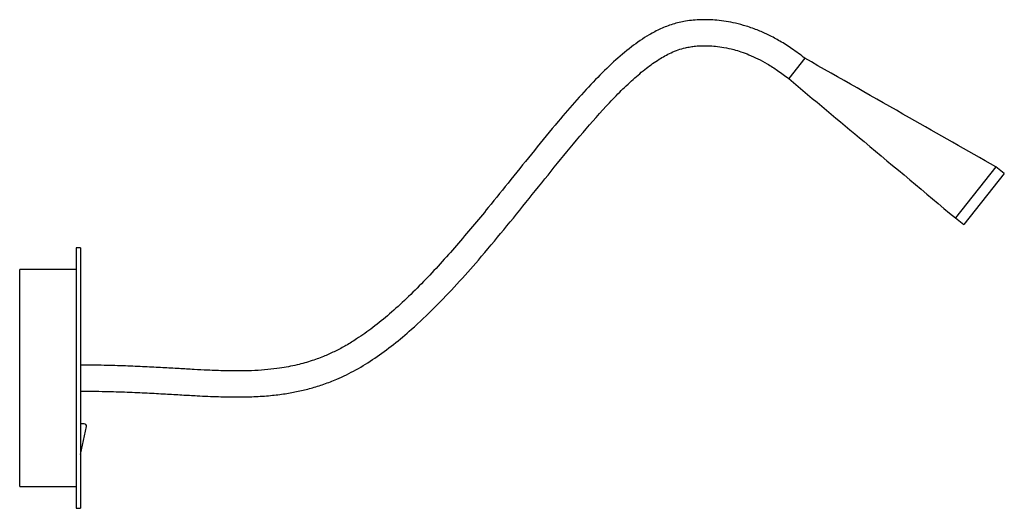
# Paper-space layout '_Derecha' of a CAD drawing. Header units: millimetres. Extents: x 0 to 454, y -60 to 165.
import ezdxf

# ---------------------------------------------------------------- set-up
doc = ezdxf.new("R2010")
doc.units = ezdxf.units.MM

psp = doc.layouts.new('_Derecha')

# ---------------------------------------------------------------- linework, layer by layer
at = {"color": 7, "linetype": 'Continuous', "lineweight": 25}
for p, q in [((361.73, 147.42), (354.27, 138.02)), ((449.66, 97.37), (431.02, 73.86)), ((453.58, 94.26), (449.66, 97.37)), ((453.58, 94.26), (434.94, 70.75)), ((431.02, 73.86), (434.94, 70.75)), ((28, 60), (26, 60)), ((26, 60), (26, -60)), ((28, 60), (28, -60)), ((26, 50), (0, 50)), ((0, -50), (0, 50)), ((29.76, -21.06), (28, -21.06)), ((28, -35.13), (30.74, -22.27)), ((0, -50), (26, -50)), ((26, -60), (28, -60))]:
    psp.add_line(p, q, dxfattribs=at)
psp.add_arc((29.76, -22.06), 1, 347.9662, 90, dxfattribs=at)
for points, knots in [([(361.73, 147.42), (359.76, 148.92), (356.06, 151.74), (350.47, 155.25), (345.32, 158.02), (340.15, 160.35), (335.03, 162.2), (330.02, 163.56), (325.46, 164.45), (321.33, 164.96), (317.45, 165.19), (313.86, 165.2), (310.3, 165), (305.93, 164.44), (300.83, 163.23), (295.22, 161.08), (288.77, 157.68), (281.48, 152.62), (273.29, 145.61), (264.97, 137.4), (256.52, 128.2), (247.16, 117.28), (237.1, 104.99), (226.43, 91.67), (216.99, 79.96), (208.64, 69.83), (201.28, 61.16), (193.77, 52.67), (186.11, 44.47), (178.35, 36.72), (170.59, 29.64), (162.93, 23.39), (156.2, 18.6), (150.43, 15.04), (145.57, 12.43), (140.38, 10.07), (134.47, 7.88), (127.51, 5.93), (120.67, 4.64), (114.17, 3.86), (108.21, 3.44), (101.64, 3.27), (94.38, 3.35), (87.19, 3.62), (80.12, 3.98), (73.22, 4.38), (65.7, 4.81), (57.47, 5.25), (48.45, 5.64), (38.54, 5.94), (31.62, 5.98), (28, 6)], [0, 0, 0, 0, 0.018412, 0.034686, 0.049113, 0.061935, 0.076868, 0.089654, 0.100569, 0.111492, 0.120634, 0.129464, 0.138283, 0.147173, 0.16227, 0.177151, 0.191843, 0.216476, 0.24308, 0.272108, 0.303493, 0.336155, 0.379261, 0.421867, 0.46325, 0.491392, 0.519682, 0.54791, 0.57586, 0.603311, 0.629584, 0.654124, 0.6769, 0.691117, 0.704586, 0.718016, 0.733564, 0.751443, 0.771824, 0.785397, 0.800165, 0.816366, 0.83429, 0.85426, 0.86998, 0.887084, 0.905739, 0.926132, 0.948476, 0.973009, 1, 1, 1, 1]), ([(28, -6), (31.79, -6.02), (38.97, -6.07), (49.23, -6.4), (58.49, -6.81), (66.88, -7.27), (74.52, -7.72), (82.65, -8.18), (91.13, -8.57), (99.86, -8.74), (107.89, -8.6), (115.28, -8.11), (122.1, -7.27), (128.31, -6.13), (134.27, -4.68), (140.2, -2.83), (147.17, -0.13), (155.1, 3.77), (163.81, 9.19), (172.32, 15.48), (181.54, 23.25), (191.28, 32.53), (201.49, 43.26), (212.08, 55.24), (223.12, 68.45), (234.69, 82.79), (246.25, 97.22), (257.95, 111.51), (267.97, 123.05), (276.26, 131.72), (282.39, 137.6), (288.42, 142.72), (294.23, 146.88), (299.18, 149.67), (303.3, 151.34), (306.3, 152.2), (308.99, 152.73), (311.56, 153.06), (314.32, 153.21), (317.39, 153.18), (320.75, 152.96), (324.67, 152.42), (328.58, 151.55), (332.42, 150.39), (336.13, 149), (340.17, 147.17), (344.58, 144.79), (349.38, 141.75), (352.57, 139.31), (354.27, 138.02)], [0, 0, 0, 0, 0.028777, 0.05466, 0.078037, 0.09924, 0.118551, 0.136211, 0.161112, 0.183076, 0.202583, 0.222187, 0.239366, 0.254765, 0.27021, 0.285928, 0.302003, 0.326971, 0.352977, 0.379907, 0.407359, 0.444571, 0.482178, 0.519885, 0.566107, 0.613091, 0.659969, 0.706721, 0.753441, 0.776114, 0.797876, 0.818061, 0.836187, 0.852116, 0.861138, 0.869901, 0.875797, 0.881962, 0.889628, 0.896795, 0.905263, 0.915194, 0.926844, 0.935736, 0.945685, 0.956861, 0.969467, 0.983748, 1, 1, 1, 1]), ([(449.66, 97.37), (436.4, 104.92), (407.08, 121.6), (377.77, 138.28), (361.73, 147.42)], [0, 0, 0, 0, 0.452486, 1, 1, 1, 1]), ([(354.27, 138.02), (365.85, 128.34), (391.44, 106.96), (417.02, 85.57), (431.02, 73.86)], [0, 0, 0, 0, 0.452478, 1, 1, 1, 1])]:
    psp.add_open_spline(points, degree=3, knots=knots, dxfattribs=at)

doc.saveas('drawing.dxf')
